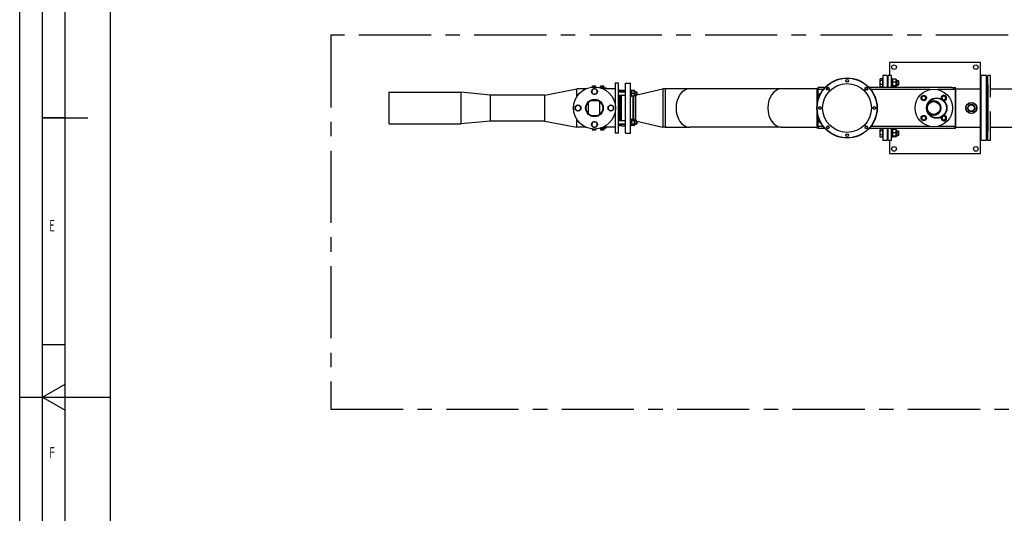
# Model space of a CAD drawing. Header units: millimetres. Extents: x -3789 to 8091, y -6405 to 1995.
# Tile 17 of 48: x -3789 to 546, y -3946 to -1774. Entities that reach past the tile are written whole.
import ezdxf

# ---------------------------------------------------------------- set-up
doc = ezdxf.new("R2010")
doc.units = ezdxf.units.MM
doc.header["$LTSCALE"] = 20
doc.linetypes.add('CENTER', pattern=[50.8, 31.75, -6.35, 6.35, -6.35])
doc.linetypes.add('HIDDEN', pattern=[9.525, 6.35, -3.175])
doc.layers.get('0').update_dxf_attribs({"linetype": 'CONTINUOUS'})
for name, color, linetype in [('01-LINIE-025', 1, 'CONTINUOUS'), ('02-LINIE-035', 2, 'CONTINUOUS'), ('KSB-BLATTRAND', 2, 'CONTINUOUS')]:
    doc.layers.add(name, color=color, linetype=linetype)
doc.layers.add('AM_5', color=3, linetype='CONTINUOUS', lineweight=25)
doc.styles.get("Standard").update_dxf_attribs({"font": 'ISOCP.SHX'})

# ---------------------------------------------------------------- blocks, each defined once
blk = doc.blocks.new('Rahmen_A2')
at = {"color": 1, "ltscale": 150}
for p, q in [((0, 0), (0, 420)), ((10, 10), (10, 410)), ((20, 10), (20, 297)), ((0, 148.5), (20, 148.5))]:
    blk.add_line(p, q, dxfattribs=at)
at = {"layer": 'KSB-BLATTRAND'}
for p, q in [((5, 5), (5, 415)), ((10, 210), (5, 210)), ((5, 210), (15, 210)), ((10, 160), (5, 160))]:
    blk.add_line(p, q, dxfattribs=at)
at = {"layer": 'KSB-BLATTRAND', "color": 3}
for q in [(10, 151.3868), (10, 145.6132)]:
    blk.add_line((5, 148.5), q, dxfattribs=at)
at = {"layer": 'KSB-BLATTRAND', "width": 0.75}
for s, p in [('E', (6.5625, 185)), ('F', (6.5625, 135))]:
    blk.add_text(s, height=2.5, dxfattribs=at).set_placement(p)
blk = doc.blocks.new('A$C2308ad93')
at = {"layer": '01-LINIE-025', "color": 6, "linetype": 'HIDDEN'}
for p, q in [((-1024, 747.5), (-1024, 1032.5)), ((-1012, 1032.5), (-1024, 1032.5)), ((-1012, 747.5), (-1012, 1032.5)), ((-1012, 974.1), (-819, 974.1)), ((-819, 974.1), (-819, 805.8)), ((-819, 974.1), (-819, 805.8)), ((-1012, 805.8), (-819, 805.8)), ((-1012, 747.5), (-1024, 747.5)), ((-732.5, 658), (-447.5, 658)), ((-732.5, 634), (-732.5, 658)), ((-505.9, 661), (-674.2, 661)), ((-674.2, 661), (-505.9, 661)), ((-674.2, 661), (-674.2, 658)), ((-505.9, 661), (-505.9, 658)), ((-447.5, 634), (-447.5, 658)), ((-732.5, 634), (-447.5, 634)), ((-732.5, 629), (-447.5, 629)), ((-732.5, 617), (-732.5, 629)), ((-732.5, 617), (-447.5, 617)), ((-696, 634), (-696, 631)), ((-696, 631), (-484, 631)), ((-674.2, 617), (-674.2, 229)), ((-505.9, 617), (-505.9, 229)), ((-484, 634), (-484, 631)), ((-447.5, 617), (-447.5, 629)), ((-674.2, 229), (-505.9, 229)), ((-505.9, 229), (-674.2, 229)), ((-273, 142.5), (-273, -142.5)), ((-273, 142.5), (-261, 142.5)), ((-261, 142.5), (-261, -142.5)), ((-256, 142.5), (-256, -142.5)), ((-256, 142.5), (-232, 142.5)), ((-232, 142.5), (-232, -142.5)), ((-259, 106), (-259, -106)), ((-256, 106), (-259, 106)), ((-361, -84.2), (-361, 84.1)), ((-361, -84.2), (-361, 84.1)), ((-273, 84.1), (-361, 84.1)), ((-229, 84.1), (-232, 84.1)), ((-229, 84.1), (-229, -84.2)), ((0, 84.1), (-229, 84.1)), ((-229, 84.1), (-229, -84.2)), ((-273, -84.2), (-361, -84.2)), ((-229, -84.2), (-232, -84.2)), ((-229, -84.2), (0, -84.2)), ((-256, -106), (-259, -106)), ((-273, -142.5), (-261, -142.5)), ((-256, -142.5), (-232, -142.5))]:
    blk.add_line(p, q, dxfattribs=at)
for centre in [(-45.9, 110.9), (45.9, 110.9), (110.9, 45.9), (110.9, -45.9), (-45.9, -110.9), (45.9, -110.9)]:
    blk.add_circle(centre, 11, dxfattribs=at)
for centre, radius, start, end in [((-819, 661), 313.2, 0, 90), ((-819, 661), 144.9, 0, 90), ((-361, 229), 313.2, 180, 270), ((-361, 229), 144.8, 180, 270), ((0, 0), 142.5, 216.1944, 143.8056), ((0, 0), 85.3, 260.7859, 99.2141), ((0, 0), 84.2, 270, 90), ((0, 0), 84.2, 270, 90)]:
    blk.add_arc(centre, radius, start, end, dxfattribs=at)

msp = doc.modelspace()

# ---------------------------------------------------------------- linework, layer by layer
at = {"layer": '01-LINIE-025', "linetype": 'CENTER', "ltscale": 0.5}
for p, q in [((-2418.2, -1842.6), (-2418.2, -3488.4)), ((3102.3, -1842.6), (-2418.2, -1842.6)), ((-2418.2, -3488.4), (3235.1, -3488.4))]:
    msp.add_line(p, q, dxfattribs=at)
at = {"layer": '02-LINIE-035'}
for p, q in [((40.8, -1962.7), (40.8, -2020.2)), ((440.8, -1962.7), (40.8, -1962.7)), ((440.8, -2078.6), (440.8, -1962.7)), ((-1.7, -2036.9), (-1, -2035.6)), ((-1.7, -2036.9), (-1.7, -2038)), ((10, -2034.7), (-0.4, -2034.7)), ((10, -2034.7), (10, -2041.3)), ((10.8, -2020.2), (10.8, -2072.7)), ((29.8, -2020.2), (10.8, -2020.2)), ((29.8, -2020.2), (29.8, -2072.7)), ((34.8, -2072.7), (34.8, -2020.2)), ((49.8, -2020.2), (34.8, -2020.2)), ((49.8, -2072.7), (49.8, -2020.2)), ((52.8, -2033.4), (49.8, -2033.4)), ((52.8, -2070.4), (52.8, -2033.4)), ((52.8, -2038), (53.5, -2036.7)), ((68.8, -2035.9), (54.8, -2035.9)), ((70.8, -2038), (70, -2036.7)), ((443.8, -2305.2), (443.8, -2020.2)), ((467.8, -2020.2), (443.8, -2020.2)), ((467.8, -2305.2), (467.8, -2020.2)), ((-1476.2, -2105.6), (-1336.2, -2078.6)), ((-1336.2, -2113), (-1336.2, -2078.6)), ((-1296.6, -2078.6), (-1336.2, -2078.6)), ((-1266.7, -2066.8), (-1267.7, -2067.4)), ((-1267.7, -2070.7), (-1267.7, -2067.4)), ((-1265.8, -2066.8), (-1266.7, -2066.8)), ((-1260.2, -2066.8), (-1265.8, -2066.8)), ((-1264, -2070.4), (-1264, -2067.4)), ((-1254.6, -2066.8), (-1260.2, -2066.8)), ((-1256.5, -2070.3), (-1256.5, -2067.4)), ((-1253.7, -2066.8), (-1254.6, -2066.8)), ((-1253.7, -2066.8), (-1252.7, -2067.4)), ((-1252.7, -2070.4), (-1252.7, -2067.4)), ((-1233, -2073.7), (-1207.2, -2073.7)), ((-1232.2, -2072.1), (-1216.2, -2072.1)), ((-1232.2, -2073.7), (-1232.2, -2072.1)), ((-1230.7, -2066.8), (-1231.7, -2067.4)), ((-1231.7, -2071.5), (-1231.7, -2067.4)), ((-1228, -2071.5), (-1231.7, -2071.5)), ((-1229.8, -2066.8), (-1230.7, -2066.8)), ((-1230, -2071.5), (-1230, -2072.1)), ((-1224.2, -2066.8), (-1229.8, -2066.8)), ((-1228, -2071.5), (-1228, -2067.4)), ((-1220.5, -2071.5), (-1228, -2071.5)), ((-1218.6, -2066.8), (-1224.2, -2066.8)), ((-1220.5, -2071.5), (-1220.5, -2067.4)), ((-1216.7, -2071.5), (-1220.5, -2071.5)), ((-1167.2, -2078.6), (-1219.8, -2078.6)), ((-1217.7, -2066.8), (-1218.6, -2066.8)), ((-1218.4, -2071.5), (-1218.4, -2072.1)), ((-1217.7, -2066.8), (-1216.7, -2067.4)), ((-1216.7, -2071.5), (-1216.7, -2067.4)), ((-1216.2, -2073.7), (-1216.2, -2072.1)), ((-1207.2, -2073.7), (-1207.2, -2078.6)), ((-1167.2, -2052.7), (-1167.2, -2146.1)), ((-1152.2, -2052.7), (-1167.2, -2052.7)), ((-1152.2, -2272.7), (-1152.2, -2052.7)), ((-1121.2, -2272.7), (-1121.2, -2052.7)), ((-1121.2, -2052.7), (-1099.2, -2052.7)), ((-1099.2, -2272.7), (-1099.2, -2052.7)), ((-1072.2, -2104.5), (-957.1, -2078.6)), ((-957.1, -2078.6), (-957.1, -2246.9)), ((-947.1, -2078.6), (-957.1, -2078.6)), ((-947.1, -2078.6), (-947.1, -2246.9)), ((-839.7, -2078.6), (-947.1, -2078.6)), ((-435.7, -2078.6), (-839.7, -2078.6)), ((-279.2, -2078.6), (-435.7, -2078.6)), ((-279.2, -2075.7), (-279.2, -2249.7)), ((-279.2, -2075.7), (-273.2, -2075.7)), ((-243.5, -2072.7), (-273.2, -2072.7)), ((-273.2, -2072.7), (-273.2, -2081.7)), ((-228, -2072.7), (-234.2, -2072.7)), ((-58.3, -2072.7), (-64.4, -2072.7)), ((314.5, -2072.7), (-49, -2072.7)), ((-1.7, -2038), (-1.7, -2049.9)), ((-1.7, -2049.9), (-1.7, -2063.8)), ((-1.7, -2063.8), (-1.7, -2066.9)), ((-1.7, -2066.9), (-1, -2068.1)), ((10, -2041.3), (-0.4, -2041.3)), ((10, -2058.5), (-0.4, -2058.5)), ((10, -2069), (-0.4, -2069)), ((5.4, -2072.7), (10.8, -2070.7)), ((10, -2037.8), (10.8, -2037.8)), ((10, -2041.3), (10, -2058.5)), ((10, -2058.5), (10, -2069)), ((10, -2066), (10.8, -2066)), ((29.8, -2041.9), (34.8, -2041.9)), ((34.8, -2043.4), (29.8, -2043.4)), ((29.8, -2060.4), (34.8, -2060.4)), ((29.8, -2061.9), (34.8, -2061.9)), ((32.8, -2061.9), (32.8, -2072.7)), ((52.8, -2070.4), (49.8, -2070.4)), ((52.8, -2065.7), (53.5, -2067)), ((68.8, -2049.6), (54.8, -2049.6)), ((68.8, -2065.6), (54.8, -2065.6)), ((68.8, -2067.9), (54.8, -2067.9)), ((70.8, -2065.7), (70, -2067)), ((70.8, -2065.7), (70.8, -2038)), ((70.8, -2041.9), (79.3, -2041.9)), ((80.8, -2043.4), (70.8, -2043.4)), ((70.8, -2060.4), (80.8, -2060.4)), ((70.8, -2061.9), (79.3, -2061.9)), ((79.3, -2061.9), (79.3, -2041.9)), ((80.8, -2043.4), (79.3, -2041.9)), ((80.8, -2060.3), (79.3, -2061.9)), ((80.8, -2043.4), (80.8, -2060.3)), ((314.5, -2072.7), (330.8, -2072.7)), ((330.8, -2252.7), (330.8, -2072.7)), ((330.8, -2078.6), (440.8, -2078.6)), ((440.8, -2246.9), (440.8, -2078.6)), ((440.8, -2078.6), (443.8, -2078.6)), ((440.8, -2246.9), (440.8, -2078.6)), ((467.8, -2056.7), (470.8, -2056.7)), ((470.8, -2268.7), (470.8, -2056.7)), ((470.8, -2060.2), (472.8, -2060.2)), ((472.8, -2060.2), (472.8, -2265.2)), ((-2162.2, -2232.6), (-2162.2, -2092.9)), ((-2162.2, -2092.9), (-1846.2, -2092.9)), ((-1846.2, -2092.9), (-1846.2, -2232.6)), ((-1716.2, -2105.6), (-1846.2, -2092.9)), ((-1716.2, -2219.9), (-1716.2, -2105.6)), ((-1476.2, -2105.6), (-1716.2, -2105.6)), ((-1476.2, -2219.9), (-1476.2, -2105.6)), ((-1148.2, -2087.7), (-1152.2, -2087.7)), ((-1121.2, -2091.1), (-1152.2, -2091.1)), ((-1121.2, -2092.3), (-1152.2, -2092.3)), ((-1152.2, -2105.9), (-1121.2, -2105.9)), ((-1121.2, -2107.1), (-1152.2, -2107.1)), ((-1148.2, -2091.1), (-1148.2, -2083.7)), ((-1143.2, -2083.7), (-1148.2, -2083.7)), ((-1148.2, -2218.4), (-1148.2, -2107.1)), ((-1143.2, -2091.1), (-1143.2, -2083.7)), ((-1143.2, -2087.7), (-1139.2, -2087.7)), ((-1143.2, -2218.4), (-1143.2, -2107.1)), ((-1139.2, -2091.1), (-1139.2, -2083.7)), ((-1139.2, -2083.7), (-1121.2, -2083.7)), ((-1139.2, -2218.4), (-1139.2, -2107.1)), ((-1096.2, -2084.1), (-1099.2, -2084.1)), ((-1096.2, -2114.1), (-1099.2, -2114.1)), ((-1096.2, -2114.1), (-1096.2, -2084.1)), ((-1096.2, -2087.8), (-1095.8, -2087.1)), ((-1096.2, -2110.3), (-1095.8, -2111.1)), ((-1095.8, -2087.1), (-1094.7, -2085.2)), ((-1095.8, -2087.1), (-1094.7, -2087.1)), ((-1094.7, -2111.1), (-1095.8, -2111.1)), ((-1082.9, -2085.2), (-1094.7, -2085.2)), ((-1082.9, -2087.1), (-1094.7, -2087.1)), ((-1082.9, -2099.1), (-1094.7, -2099.1)), ((-1082.9, -2111.1), (-1094.7, -2111.1)), ((-1087.2, -2212.5), (-1087.2, -2111.1)), ((-1087.1, -2113), (-1087.2, -2113)), ((-1087.1, -2111.1), (-1087.1, -2212.5)), ((-1081.8, -2087.1), (-1082.9, -2085.2)), ((-1082.9, -2087.1), (-1081.8, -2087.1)), ((-1081.8, -2111.1), (-1082.9, -2111.1)), ((-1081.4, -2087.8), (-1081.8, -2087.1)), ((-1081.4, -2110.3), (-1081.8, -2111.1)), ((-1081.4, -2110.3), (-1081.4, -2087.8)), ((-1074.2, -2091.1), (-1081.4, -2091.1)), ((-1073, -2092.3), (-1081.4, -2092.3)), ((-1081.4, -2105.9), (-1073, -2105.9)), ((-1074.2, -2107.1), (-1081.4, -2107.1)), ((-1077.1, -2107.1), (-1077.1, -2218.4)), ((-1074.2, -2107.1), (-1074.2, -2091.1)), ((-1072.2, -2093.1), (-1074.2, -2091.1)), ((-1072.2, -2105.1), (-1074.2, -2107.1)), ((-1072.2, -2093.1), (-1072.2, -2105.1)), ((-251.1, -2081.7), (-273.2, -2081.7)), ((-273.2, -2125), (-273.2, -2081.7)), ((-271.2, -2100.2), (-263, -2100.2)), ((-271.2, -2118.8), (-271.2, -2100.2)), ((-226.5, -2081.7), (-235.7, -2081.7)), ((-56.8, -2081.7), (-66, -2081.7)), ((219.9, -2081.7), (-41.4, -2081.7)), ((330.8, -2081.7), (251.3, -2081.7)), ((330.8, -2081.7), (330.8, -2243.7)), ((-1285.2, -2186.6), (-1285.2, -2138.8)), ((-1272.7, -2129.7), (-1243.7, -2129.7)), ((-1233.9, -2189.3), (-1233.9, -2136.2)), ((-271.2, -2166.1), (-271.2, -2159.4)), ((383.5, -2162.7), (392.1, -2147.7)), ((392.1, -2177.7), (383.5, -2162.7)), ((392.1, -2147.7), (409.4, -2147.7)), ((409.4, -2147.7), (418.1, -2162.7)), ((418.1, -2162.7), (409.4, -2177.7)), ((-1272.7, -2195.7), (-1243.7, -2195.7)), ((-1167.2, -2179.3), (-1167.2, -2272.7)), ((-273.2, -2243.7), (-273.2, -2200.5)), ((-271.2, -2225.2), (-271.2, -2206.7)), ((409.4, -2177.7), (392.1, -2177.7)), ((-2162.2, -2232.6), (-1846.2, -2232.6)), ((-1716.2, -2219.9), (-1846.2, -2232.6)), ((-1476.2, -2219.9), (-1716.2, -2219.9)), ((-1476.2, -2219.9), (-1336.2, -2246.9)), ((-1336.2, -2246.9), (-1336.2, -2212.5)), ((-1296.6, -2246.9), (-1336.2, -2246.9)), ((-1207.2, -2251.7), (-1233, -2251.7)), ((-1232.2, -2253.3), (-1232.2, -2251.7)), ((-1232.2, -2253.3), (-1216.2, -2253.3)), ((-1231.7, -2253.9), (-1231.7, -2258.1)), ((-1231.7, -2253.9), (-1228, -2253.9)), ((-1230, -2253.9), (-1230, -2253.3)), ((-1228, -2253.9), (-1228, -2258.1)), ((-1228, -2253.9), (-1220.5, -2253.9)), ((-1220.5, -2253.9), (-1220.5, -2258.1)), ((-1220.5, -2253.9), (-1216.7, -2253.9)), ((-1167.2, -2246.9), (-1219.8, -2246.9)), ((-1218.4, -2253.9), (-1218.4, -2253.3)), ((-1216.7, -2253.9), (-1216.7, -2258.1)), ((-1216.2, -2253.3), (-1216.2, -2251.7)), ((-1207.2, -2246.9), (-1207.2, -2251.7)), ((-1121.2, -2218.4), (-1152.2, -2218.4)), ((-1121.2, -2219.6), (-1152.2, -2219.6)), ((-1152.2, -2233.2), (-1121.2, -2233.2)), ((-1121.2, -2234.4), (-1152.2, -2234.4)), ((-1148.2, -2237.7), (-1152.2, -2237.7)), ((-1148.2, -2241.7), (-1148.2, -2234.4)), ((-1143.2, -2241.7), (-1148.2, -2241.7)), ((-1143.2, -2241.7), (-1143.2, -2234.4)), ((-1143.2, -2237.7), (-1139.2, -2237.7)), ((-1139.2, -2241.7), (-1139.2, -2234.4)), ((-1139.2, -2241.7), (-1121.2, -2241.7)), ((-1096.2, -2211.4), (-1099.2, -2211.4)), ((-1096.2, -2241.4), (-1099.2, -2241.4)), ((-1096.2, -2241.4), (-1096.2, -2211.4)), ((-1096.2, -2215.1), (-1094.7, -2212.5)), ((-1096.2, -2237.6), (-1094.7, -2240.2)), ((-1082.9, -2212.5), (-1094.7, -2212.5)), ((-1082.9, -2219.4), (-1094.7, -2219.4)), ((-1082.9, -2233.3), (-1094.7, -2233.3)), ((-1082.9, -2240.2), (-1094.7, -2240.2)), ((-1081.4, -2215.1), (-1082.9, -2212.5)), ((-1081.4, -2237.6), (-1082.9, -2240.2)), ((-1081.4, -2237.6), (-1081.4, -2215.1)), ((-1074.2, -2218.4), (-1081.4, -2218.4)), ((-1073, -2219.6), (-1081.4, -2219.6)), ((-1081.4, -2233.2), (-1073, -2233.2)), ((-1074.2, -2234.4), (-1081.4, -2234.4)), ((-1074.2, -2234.4), (-1074.2, -2218.4)), ((-1072.2, -2220.4), (-1074.2, -2218.4)), ((-1072.2, -2232.4), (-1074.2, -2234.4)), ((-1072.2, -2220.4), (-1072.2, -2232.4)), ((-1072.2, -2221), (-957.1, -2246.9)), ((-947.1, -2246.9), (-957.1, -2246.9)), ((-947.1, -2246.9), (-839.7, -2246.9)), ((-435.7, -2246.9), (-839.7, -2246.9)), ((-435.7, -2246.9), (-279.2, -2246.9)), ((-279.2, -2249.7), (-273.2, -2249.7)), ((-251.1, -2243.7), (-273.2, -2243.7)), ((-273.2, -2243.7), (-273.2, -2252.7)), ((-243.5, -2252.7), (-273.2, -2252.7)), ((-263, -2225.2), (-271.2, -2225.2)), ((-226.5, -2243.7), (-235.7, -2243.7)), ((-228, -2252.7), (-234.2, -2252.7)), ((-56.8, -2243.7), (-66, -2243.7)), ((-58.3, -2252.7), (-64.4, -2252.7)), ((314.5, -2252.7), (-49, -2252.7)), ((219.9, -2243.7), (-41.4, -2243.7)), ((5.4, -2252.7), (10.8, -2254.7)), ((10.8, -2252.7), (10.8, -2305.2)), ((29.8, -2252.7), (29.8, -2305.2)), ((32.8, -2252.7), (32.8, -2268.7)), ((34.8, -2305.2), (34.8, -2252.7)), ((49.8, -2305.2), (49.8, -2252.7)), ((330.8, -2243.7), (251.3, -2243.7)), ((330.8, -2252.7), (314.5, -2252.7)), ((330.8, -2246.9), (440.8, -2246.9)), ((440.8, -2362.7), (440.8, -2246.9)), ((440.8, -2246.9), (443.8, -2246.9)), ((-1267.7, -2254.7), (-1267.7, -2258.1)), ((-1266.7, -2258.6), (-1267.7, -2258.1)), ((-1266.7, -2258.6), (-1265.8, -2258.6)), ((-1265.8, -2258.6), (-1260.2, -2258.6)), ((-1264, -2255.1), (-1264, -2258.1)), ((-1260.2, -2258.6), (-1254.6, -2258.6)), ((-1256.5, -2255.2), (-1256.5, -2258.1)), ((-1254.6, -2258.6), (-1253.7, -2258.6)), ((-1253.7, -2258.6), (-1252.7, -2258.1)), ((-1252.7, -2255.1), (-1252.7, -2258.1)), ((-1230.7, -2258.6), (-1231.7, -2258.1)), ((-1230.7, -2258.6), (-1229.8, -2258.6)), ((-1229.8, -2258.6), (-1224.2, -2258.6)), ((-1224.2, -2258.6), (-1218.6, -2258.6)), ((-1218.6, -2258.6), (-1217.7, -2258.6)), ((-1217.7, -2258.6), (-1216.7, -2258.1)), ((-1152.2, -2272.7), (-1167.2, -2272.7)), ((-1121.2, -2272.7), (-1099.2, -2272.7)), ((-1.7, -2258.6), (-1, -2257.4)), ((-1.7, -2258.6), (-1.7, -2259.7)), ((-1.7, -2259.7), (-1.7, -2271.6)), ((-1.7, -2271.6), (-1.7, -2285.5)), ((-1.7, -2285.5), (-1.7, -2288.6)), ((-1.7, -2288.6), (-1, -2289.8)), ((10, -2256.4), (-0.4, -2256.4)), ((10, -2263.1), (-0.4, -2263.1)), ((10, -2280.2), (-0.4, -2280.2)), ((10, -2290.8), (-0.4, -2290.8)), ((10, -2256.4), (10, -2263.1)), ((10, -2259.5), (10.8, -2259.5)), ((10, -2263.1), (10, -2280.2)), ((10, -2280.2), (10, -2290.8)), ((10, -2287.7), (10.8, -2287.7)), ((32.8, -2268.7), (29.8, -2268.7)), ((29.8, -2282.1), (34.8, -2282.1)), ((29.8, -2283.6), (34.8, -2283.6)), ((34.8, -2265.2), (32.8, -2265.2)), ((52.8, -2255.1), (49.8, -2255.1)), ((52.8, -2292.1), (49.8, -2292.1)), ((52.8, -2292.1), (52.8, -2255.1)), ((52.8, -2259.7), (53.5, -2258.5)), ((52.8, -2287.4), (53.5, -2288.7)), ((68.8, -2257.6), (54.8, -2257.6)), ((68.8, -2271.3), (54.8, -2271.3)), ((68.8, -2287.3), (54.8, -2287.3)), ((68.8, -2289.6), (54.8, -2289.6)), ((70.8, -2259.7), (70, -2258.5)), ((70.8, -2287.4), (70, -2288.7)), ((70.8, -2287.4), (70.8, -2259.7)), ((70.8, -2263.6), (79.3, -2263.6)), ((80.8, -2265.1), (70.8, -2265.1)), ((70.8, -2282.1), (80.8, -2282.1)), ((70.8, -2283.6), (79.3, -2283.6)), ((79.3, -2283.6), (79.3, -2263.6)), ((80.8, -2265.1), (79.3, -2263.6)), ((80.8, -2282.1), (79.3, -2283.6)), ((80.8, -2265.1), (80.8, -2282.1)), ((467.8, -2268.7), (470.8, -2268.7)), ((470.8, -2265.2), (472.8, -2265.2)), ((29.8, -2305.2), (10.8, -2305.2)), ((49.8, -2305.2), (34.8, -2305.2)), ((40.8, -2305.2), (40.8, -2362.7)), ((467.8, -2305.2), (443.8, -2305.2)), ((40.8, -2362.7), (440.8, -2362.7))]:
    msp.add_line(p, q, dxfattribs=at)
for centre, radius in [((60.8, -1982.7), 10), ((420.8, -1982.7), 10), ((-146.2, -2162.7), 132.5), ((-146.2, -2162.7), 131.5), ((-146.2, -2042.7), 6), ((-1258.2, -2162.7), 92.5), ((-146.2, -2162.7), 107.5), ((-231.1, -2077.9), 6), ((-61.4, -2077.9), 6), ((235.6, -2162.7), 82.5), ((191.4, -2118.5), 12), ((248.4, -2162.7), 45), ((248.4, -2162.7), 43), ((-1258.2, -2162.7), 38.8), ((-1258.2, -2162.7), 38.5), ((-1258.2, -2162.7), 38.1), ((-1258.2, -2162.7), 38.1), ((-1258.2, -2162.7), 36.1), ((-266.2, -2162.7), 6), ((-26.2, -2162.7), 6), ((235.6, -2162.7), 30.1), ((235.6, -2162.7), 28.1), ((400.8, -2162.7), 24.5), ((400.8, -2162.7), 23.5), ((400.8, -2162.7), 14.3), ((191.4, -2206.9), 12), ((-231.1, -2247.6), 6), ((-61.4, -2247.6), 6), ((-146.2, -2282.7), 6), ((60.8, -2342.7), 10), ((420.8, -2342.7), 10)]:
    msp.add_circle(centre, radius, dxfattribs=at)
for centre, radius, start, end in [((-1258.2, -2090.2), 12, 90, 150), ((-1258.2, -2090.2), 12, 30, 90), ((-176.2, -2162.7), 113, 124.9835, 127.2066), ((-1258.2, -2090.2), 12, 150, 210), ((-1258.2, -2090.2), 12, 210, 270), ((-1258.2, -2090.2), 12, 270, 330), ((-1258.2, -2090.2), 12, 330, 30), ((191.4, -2118.5), 9, 135, 195), ((191.4, -2118.5), 9, 195, 255), ((191.4, -2118.5), 9, 75, 135), ((191.4, -2118.5), 9, 15, 75), ((191.4, -2118.5), 9, 315, 15), ((279.8, -2118.5), 12, 270.4603, 198.8483), ((279.8, -2118.5), 9, 165, 225), ((279.8, -2118.5), 9, 105, 165), ((279.8, -2118.5), 9, 45, 105), ((279.8, -2118.5), 9, 285, 345), ((279.8, -2118.5), 9, 345, 45), ((-1330.7, -2162.7), 12, 120, 180), ((-1330.7, -2162.7), 12, 180, 240), ((-1330.7, -2162.7), 12, 60, 120), ((-1330.7, -2162.7), 12, 0, 60), ((-1330.7, -2162.7), 12, 300, 0), ((-1185.7, -2162.7), 12, 120, 180), ((-1185.7, -2162.7), 12, 180, 240), ((-1185.7, -2162.7), 12, 60, 120), ((-1185.7, -2162.7), 12, 0, 60), ((-1185.7, -2162.7), 12, 300, 0), ((191.4, -2118.5), 9, 255, 315), ((235.6, -2162.7), 32, 216.642, 143.358), ((279.8, -2118.5), 12, 215.8014, 253.5072), ((279.8, -2118.5), 9, 225, 285), ((-1330.7, -2162.7), 12, 240, 300), ((-1185.7, -2162.7), 12, 240, 300), ((191.4, -2206.9), 9, 165, 225), ((191.4, -2206.9), 9, 105, 165), ((191.4, -2206.9), 9, 45, 105), ((191.4, -2206.9), 9, 285, 345), ((191.4, -2206.9), 9, 345, 45), ((279.8, -2206.9), 12, 161.1517, 89.5397), ((279.8, -2206.9), 12, 106.4928, 144.1986), ((279.8, -2206.9), 9, 135, 195), ((279.8, -2206.9), 9, 195, 255), ((279.8, -2206.9), 9, 75, 135), ((279.8, -2206.9), 9, 15, 75), ((279.8, -2206.9), 9, 315, 15), ((-1258.2, -2235.2), 12, 150, 210), ((-1258.2, -2235.2), 12, 90, 150), ((-1258.2, -2235.2), 12, 210, 270), ((-1258.2, -2235.2), 12, 30, 90), ((-1258.2, -2235.2), 12, 270, 330), ((-1258.2, -2235.2), 12, 330, 30), ((-176.2, -2162.7), 113, 232.7934, 235.0165), ((191.4, -2206.9), 9, 225, 285), ((279.8, -2206.9), 9, 255, 315)]:
    msp.add_arc(centre, radius, start, end, dxfattribs=at)
for centre, major_axis, ratio, start_param, end_param in [((-839.7, -2162.7), (0, -84.1), 0.707107, 3.141593, 6.283185), ((-435.7, -2162.7), (0, -84.1), 0.707107, 3.141593, 6.283185), ((314.5, -2081.7), (-16.2, 0), 0.554309, 3.141593, 4.712389), ((314.5, -2243.7), (16.2, 0), 0.554309, 4.712389, 6.283185)]:
    msp.add_ellipse(centre, major_axis=major_axis, ratio=ratio, start_param=start_param, end_param=end_param, dxfattribs=at)
for points, weights in [([(-0.4, -2034.7), (-1.7, -2036.5), (-1.7, -2038)], [1, 1.0379548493, 1]), ([(54.8, -2035.9), (52.3, -2042.7), (54.8, -2049.6)], [1, 1.15470053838, 1]), ([(53.5, -2036.7), (53.8, -2036.3), (54.8, -2035.9)], [1.07272203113, 1.05842950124, 1]), ([(68.8, -2035.9), (69.8, -2036.3), (70, -2036.7)], [1, 1.05842950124, 1.07272203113]), ([(68.8, -2049.6), (71.3, -2042.7), (68.8, -2035.9)], [1, 1.15470053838, 1]), ([(-1268.6, -2084.2), (-1267, -2081.4), (-1265.1, -2078.2)], [1, 1.0379548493, 1]), ([(-1265.8, -2066.8), (-1266.7, -2066.8), (-1267.7, -2067.4)], [1, 1.0379548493, 1]), ([(-1264, -2067.4), (-1265, -2066.8), (-1265.8, -2066.8)], [1, 1.0379548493, 1]), ([(-1265.1, -2078.2), (-1261.4, -2078.2), (-1258.2, -2078.2)], [1, 1.0379548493, 1]), ([(-1260.2, -2066.8), (-1262, -2066.8), (-1264, -2067.4)], [1, 1.0379548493, 1]), ([(-1256.5, -2067.4), (-1258.5, -2066.8), (-1260.2, -2066.8)], [1, 1.0379548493, 1]), ([(-1258.2, -2078.2), (-1255, -2078.2), (-1251.3, -2078.2)], [1, 1.0379548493, 1]), ([(-1254.6, -2066.8), (-1255.5, -2066.8), (-1256.5, -2067.4)], [1, 1.0379548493, 1]), ([(-1252.7, -2067.4), (-1253.7, -2066.8), (-1254.6, -2066.8)], [1, 1.0379548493, 1]), ([(-1251.3, -2078.2), (-1249.4, -2081.4), (-1247.8, -2084.2)], [1, 1.0379548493, 1]), ([(-1229.8, -2066.8), (-1230.7, -2066.8), (-1231.7, -2067.4)], [1, 1.0379548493, 1]), ([(-1228, -2067.4), (-1229, -2066.8), (-1229.8, -2066.8)], [1, 1.0379548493, 1]), ([(-1224.2, -2066.8), (-1226, -2066.8), (-1228, -2067.4)], [1, 1.0379548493, 1]), ([(-1220.5, -2067.4), (-1222.5, -2066.8), (-1224.2, -2066.8)], [1, 1.0379548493, 1]), ([(-1218.6, -2066.8), (-1219.5, -2066.8), (-1220.5, -2067.4)], [1, 1.0379548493, 1]), ([(-1216.7, -2067.4), (-1217.7, -2066.8), (-1218.6, -2066.8)], [1, 1.0379548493, 1]), ([(-1.7, -2038), (-1.7, -2039.5), (-0.4, -2041.3)], [1, 1.0379548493, 1]), ([(-0.4, -2041.3), (-1.7, -2045.9), (-1.7, -2049.9)], [1, 1.0379548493, 1]), ([(-1.7, -2049.9), (-1.7, -2053.9), (-0.4, -2058.5)], [1, 1.0379548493, 1]), ([(-0.4, -2058.5), (-1.7, -2061.3), (-1.7, -2063.8)], [1, 1.0379548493, 1]), ([(-1.7, -2063.8), (-1.7, -2066.2), (-0.4, -2069)], [1, 1.0379548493, 1]), ([(-0.4, -2069), (-0.7, -2068.6), (-1, -2068.1)], [1, 1.01005189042, 1.01477953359]), ([(54.8, -2049.6), (52.3, -2057.6), (54.8, -2065.6)], [1, 1.15470053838, 1]), ([(54.8, -2065.6), (52.3, -2066.7), (54.8, -2067.9)], [1, 1.15470053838, 1]), ([(68.8, -2065.6), (71.3, -2057.6), (68.8, -2049.6)], [1, 1.15470053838, 1]), ([(68.8, -2067.9), (71.3, -2066.7), (68.8, -2065.6)], [1, 1.15470053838, 1]), ([(-1272.1, -2090.2), (-1270.2, -2087), (-1268.6, -2084.2)], [1, 1.0379548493, 1]), ([(-1268.6, -2096.2), (-1270.2, -2093.4), (-1272.1, -2090.2)], [1, 1.0379548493, 1]), ([(-1265.1, -2102.2), (-1267, -2099), (-1268.6, -2096.2)], [1, 1.0379548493, 1]), ([(-1258.2, -2102.2), (-1261.4, -2102.2), (-1265.1, -2102.2)], [1, 1.0379548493, 1]), ([(-1251.3, -2102.2), (-1255, -2102.2), (-1258.2, -2102.2)], [1, 1.0379548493, 1]), ([(-1247.8, -2096.2), (-1249.4, -2099), (-1251.3, -2102.2)], [1, 1.0379548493, 1]), ([(-1247.8, -2084.2), (-1246.2, -2087), (-1244.4, -2090.2)], [1, 1.0379548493, 1]), ([(-1244.4, -2090.2), (-1246.2, -2093.4), (-1247.8, -2096.2)], [1, 1.0379548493, 1]), ([(-1094.7, -2087.1), (-1096.7, -2093.1), (-1094.7, -2099.1)], [1, 1.15470053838, 1]), ([(-1094.7, -2099.1), (-1096.7, -2105.1), (-1094.7, -2111.1)], [1, 1.15470053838, 1]), ([(-1094.7, -2085.2), (-1095.3, -2086.2), (-1095.5, -2087.1)], [1, 1.03934546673, 1.0586772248]), ([(-1082.1, -2087.1), (-1082.4, -2086.2), (-1082.9, -2085.2)], [1.0586772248, 1.03934546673, 1]), ([(-1082.9, -2099.1), (-1080.9, -2093.1), (-1082.9, -2087.1)], [1, 1.15470053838, 1]), ([(-1082.9, -2111.1), (-1080.9, -2105.1), (-1082.9, -2099.1)], [1, 1.15470053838, 1]), ([(181.4, -2115.8), (183.3, -2113.9), (185, -2112.2)], [1, 1.0379548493, 1]), ([(182.7, -2120.9), (182.1, -2118.5), (181.4, -2115.8)], [1, 1.0379548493, 1]), ([(184, -2125.9), (183.3, -2123.2), (182.7, -2120.9)], [1, 1.0379548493, 1]), ([(185, -2112.2), (186.7, -2110.5), (188.7, -2108.5)], [1, 1.0379548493, 1]), ([(188.7, -2108.5), (191.4, -2109.2), (193.7, -2109.8)], [1, 1.0379548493, 1]), ([(193.7, -2109.8), (196.1, -2110.5), (198.7, -2111.2)], [1, 1.0379548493, 1]), ([(201.4, -2121.2), (199.5, -2123.2), (197.8, -2124.9)], [1, 1.0379548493, 1]), ([(198.7, -2111.2), (199.5, -2113.9), (200.1, -2116.2)], [1, 1.0379548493, 1]), ([(200.1, -2116.2), (200.7, -2118.5), (201.4, -2121.2)], [1, 1.0379548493, 1]), ([(269.7, -2121.2), (270.5, -2118.5), (271.1, -2116.2)], [1, 1.0379548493, 1]), ([(273.4, -2124.9), (271.7, -2123.2), (269.7, -2121.2)], [1, 1.0379548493, 1]), ([(271.1, -2116.2), (271.7, -2113.9), (272.4, -2111.2)], [1, 1.0379548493, 1]), ([(272.4, -2111.2), (275.1, -2110.5), (277.5, -2109.8)], [1, 1.0379548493, 1]), ([(277.5, -2109.8), (279.8, -2109.2), (282.5, -2108.5)], [1, 1.0379548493, 1]), ([(282.5, -2108.5), (284.4, -2110.5), (286.1, -2112.2)], [1, 1.0379548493, 1]), ([(286.1, -2112.2), (287.9, -2113.9), (289.8, -2115.8)], [1, 1.0379548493, 1]), ([(288.5, -2120.9), (287.9, -2123.2), (287.1, -2125.9)], [1, 1.0379548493, 1]), ([(289.8, -2115.8), (289.1, -2118.5), (288.5, -2120.9)], [1, 1.0379548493, 1]), ([(-1342.7, -2155.8), (-1339.5, -2153.9), (-1336.7, -2152.3)], [1, 1.0379548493, 1]), ([(-1342.7, -2162.7), (-1342.7, -2159.5), (-1342.7, -2155.8)], [1, 1.0379548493, 1]), ([(-1342.7, -2169.7), (-1342.7, -2165.9), (-1342.7, -2162.7)], [1, 1.0379548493, 1]), ([(-1336.7, -2152.3), (-1333.9, -2150.7), (-1330.7, -2148.9)], [1, 1.0379548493, 1]), ([(-1330.7, -2148.9), (-1327.5, -2150.7), (-1324.7, -2152.3)], [1, 1.0379548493, 1]), ([(-1324.7, -2152.3), (-1321.9, -2153.9), (-1318.7, -2155.8)], [1, 1.0379548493, 1]), ([(-1318.7, -2155.8), (-1318.7, -2159.5), (-1318.7, -2162.7)], [1, 1.0379548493, 1]), ([(-1318.7, -2162.7), (-1318.7, -2165.9), (-1318.7, -2169.7)], [1, 1.0379548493, 1]), ([(-1197.7, -2155.8), (-1194.5, -2153.9), (-1191.7, -2152.3)], [1, 1.0379548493, 1]), ([(-1197.7, -2162.7), (-1197.7, -2159.5), (-1197.7, -2155.8)], [1, 1.0379548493, 1]), ([(-1197.7, -2169.7), (-1197.7, -2165.9), (-1197.7, -2162.7)], [1, 1.0379548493, 1]), ([(-1191.7, -2152.3), (-1188.9, -2150.7), (-1185.7, -2148.9)], [1, 1.0379548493, 1]), ([(-1185.7, -2148.9), (-1182.5, -2150.7), (-1179.7, -2152.3)], [1, 1.0379548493, 1]), ([(-1179.7, -2152.3), (-1176.9, -2153.9), (-1173.7, -2155.8)], [1, 1.0379548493, 1]), ([(-1173.7, -2155.8), (-1173.7, -2159.5), (-1173.7, -2162.7)], [1, 1.0379548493, 1]), ([(-1173.7, -2162.7), (-1173.7, -2165.9), (-1173.7, -2169.7)], [1, 1.0379548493, 1]), ([(189.1, -2127.2), (186.7, -2126.6), (184, -2125.9)], [1, 1.0379548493, 1]), ([(194.1, -2128.6), (191.4, -2127.9), (189.1, -2127.2)], [1, 1.0379548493, 1]), ([(197.8, -2124.9), (196.1, -2126.6), (194.1, -2128.6)], [1, 1.0379548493, 1]), ([(274.7, -2126.2), (274.1, -2125.5), (273.4, -2124.9)], [1.01769521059, 1.01404456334, 1]), ([(282.1, -2127.2), (280, -2127.8), (277.6, -2128.4)], [1, 1.03457453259, 1.00615852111]), ([(287.1, -2125.9), (284.4, -2126.6), (282.1, -2127.2)], [1, 1.0379548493, 1]), ([(-1336.7, -2173.1), (-1339.5, -2171.5), (-1342.7, -2169.7)], [1, 1.0379548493, 1]), ([(-1330.7, -2176.6), (-1333.9, -2174.7), (-1336.7, -2173.1)], [1, 1.0379548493, 1]), ([(-1324.7, -2173.1), (-1327.5, -2174.7), (-1330.7, -2176.6)], [1, 1.0379548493, 1]), ([(-1318.7, -2169.7), (-1321.9, -2171.5), (-1324.7, -2173.1)], [1, 1.0379548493, 1]), ([(-1191.7, -2173.1), (-1194.5, -2171.5), (-1197.7, -2169.7)], [1, 1.0379548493, 1]), ([(-1185.7, -2176.6), (-1188.9, -2174.7), (-1191.7, -2173.1)], [1, 1.0379548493, 1]), ([(-1179.7, -2173.1), (-1182.5, -2174.7), (-1185.7, -2176.6)], [1, 1.0379548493, 1]), ([(-1173.7, -2169.7), (-1176.9, -2171.5), (-1179.7, -2173.1)], [1, 1.0379548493, 1]), ([(181.4, -2209.6), (182.1, -2206.9), (182.7, -2204.6)], [1, 1.0379548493, 1]), ([(185, -2213.3), (183.3, -2211.6), (181.4, -2209.6)], [1, 1.0379548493, 1]), ([(182.7, -2204.6), (183.3, -2202.3), (184, -2199.6)], [1, 1.0379548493, 1]), ([(184, -2199.6), (186.7, -2198.9), (189.1, -2198.2)], [1, 1.0379548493, 1]), ([(189.1, -2198.2), (191.4, -2197.6), (194.1, -2196.9)], [1, 1.0379548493, 1]), ([(194.1, -2196.9), (196.1, -2198.9), (197.8, -2200.6)], [1, 1.0379548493, 1]), ([(197.8, -2200.6), (199.5, -2202.3), (201.4, -2204.2)], [1, 1.0379548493, 1]), ([(200.1, -2209.3), (199.5, -2211.6), (198.7, -2214.3)], [1, 1.0379548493, 1]), ([(201.4, -2204.2), (200.7, -2206.9), (200.1, -2209.3)], [1, 1.0379548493, 1]), ([(269.7, -2204.2), (271.7, -2202.3), (273.4, -2200.6)], [1, 1.0379548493, 1]), ([(271.1, -2209.3), (270.5, -2206.9), (269.7, -2204.2)], [1, 1.0379548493, 1]), ([(272.4, -2214.3), (271.7, -2211.6), (271.1, -2209.3)], [1, 1.0379548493, 1]), ([(273.4, -2200.6), (274.1, -2199.9), (274.7, -2199.3)], [1, 1.01404456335, 1.0176952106]), ([(277.6, -2197), (280, -2197.7), (282.1, -2198.2)], [1.00615852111, 1.03457453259, 1]), ([(282.1, -2198.2), (284.4, -2198.9), (287.1, -2199.6)], [1, 1.0379548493, 1]), ([(289.8, -2209.6), (287.9, -2211.6), (286.1, -2213.3)], [1, 1.0379548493, 1]), ([(287.1, -2199.6), (287.9, -2202.3), (288.5, -2204.6)], [1, 1.0379548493, 1]), ([(288.5, -2204.6), (289.1, -2206.9), (289.8, -2209.6)], [1, 1.0379548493, 1]), ([(-1272.1, -2235.2), (-1270.2, -2232), (-1268.6, -2229.2)], [1, 1.0379548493, 1]), ([(-1268.6, -2241.2), (-1270.2, -2238.4), (-1272.1, -2235.2)], [1, 1.0379548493, 1]), ([(-1268.6, -2229.2), (-1267, -2226.4), (-1265.1, -2223.2)], [1, 1.0379548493, 1]), ([(-1265.1, -2247.2), (-1267, -2244), (-1268.6, -2241.2)], [1, 1.0379548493, 1]), ([(-1265.1, -2223.2), (-1261.4, -2223.2), (-1258.2, -2223.2)], [1, 1.0379548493, 1]), ([(-1258.2, -2247.2), (-1261.4, -2247.2), (-1265.1, -2247.2)], [1, 1.0379548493, 1]), ([(-1258.2, -2223.2), (-1255, -2223.2), (-1251.3, -2223.2)], [1, 1.0379548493, 1]), ([(-1251.3, -2247.2), (-1255, -2247.2), (-1258.2, -2247.2)], [1, 1.0379548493, 1]), ([(-1251.3, -2223.2), (-1249.4, -2226.4), (-1247.8, -2229.2)], [1, 1.0379548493, 1]), ([(-1247.8, -2241.2), (-1249.4, -2244), (-1251.3, -2247.2)], [1, 1.0379548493, 1]), ([(-1247.8, -2229.2), (-1246.2, -2232), (-1244.4, -2235.2)], [1, 1.0379548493, 1]), ([(-1244.4, -2235.2), (-1246.2, -2238.4), (-1247.8, -2241.2)], [1, 1.0379548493, 1]), ([(-1094.7, -2212.5), (-1096.7, -2216), (-1094.7, -2219.4)], [1, 1.15470053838, 1]), ([(-1094.7, -2219.4), (-1096.7, -2226.4), (-1094.7, -2233.3)], [1, 1.15470053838, 1]), ([(-1094.7, -2233.3), (-1096.7, -2236.8), (-1094.7, -2240.2)], [1, 1.15470053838, 1]), ([(-1082.9, -2219.4), (-1080.9, -2216), (-1082.9, -2212.5)], [1, 1.15470053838, 1]), ([(-1082.9, -2233.3), (-1080.9, -2226.4), (-1082.9, -2219.4)], [1, 1.15470053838, 1]), ([(-1082.9, -2240.2), (-1080.9, -2236.8), (-1082.9, -2233.3)], [1, 1.15470053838, 1]), ([(188.7, -2217), (186.7, -2215), (185, -2213.3)], [1, 1.0379548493, 1]), ([(193.7, -2215.6), (191.4, -2216.2), (188.7, -2217)], [1, 1.0379548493, 1]), ([(198.7, -2214.3), (196.1, -2215), (193.7, -2215.6)], [1, 1.0379548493, 1]), ([(277.5, -2215.6), (275.1, -2215), (272.4, -2214.3)], [1, 1.0379548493, 1]), ([(282.5, -2217), (279.8, -2216.2), (277.5, -2215.6)], [1, 1.0379548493, 1]), ([(286.1, -2213.3), (284.4, -2215), (282.5, -2217)], [1, 1.0379548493, 1]), ([(-1267.7, -2258.1), (-1266.7, -2258.6), (-1265.8, -2258.6)], [1, 1.0379548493, 1]), ([(-1265.8, -2258.6), (-1265, -2258.6), (-1264, -2258.1)], [1, 1.0379548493, 1]), ([(-1264, -2258.1), (-1262, -2258.6), (-1260.2, -2258.6)], [1, 1.0379548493, 1]), ([(-1260.2, -2258.6), (-1258.5, -2258.6), (-1256.5, -2258.1)], [1, 1.0379548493, 1]), ([(-1256.5, -2258.1), (-1255.5, -2258.6), (-1254.6, -2258.6)], [1, 1.0379548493, 1]), ([(-1254.6, -2258.6), (-1253.7, -2258.6), (-1252.7, -2258.1)], [1, 1.0379548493, 1]), ([(-1231.7, -2258.1), (-1230.7, -2258.6), (-1229.8, -2258.6)], [1, 1.0379548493, 1]), ([(-1229.8, -2258.6), (-1229, -2258.6), (-1228, -2258.1)], [1, 1.0379548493, 1]), ([(-1228, -2258.1), (-1226, -2258.6), (-1224.2, -2258.6)], [1, 1.0379548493, 1]), ([(-1224.2, -2258.6), (-1222.5, -2258.6), (-1220.5, -2258.1)], [1, 1.0379548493, 1]), ([(-1220.5, -2258.1), (-1219.5, -2258.6), (-1218.6, -2258.6)], [1, 1.0379548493, 1]), ([(-1218.6, -2258.6), (-1217.7, -2258.6), (-1216.7, -2258.1)], [1, 1.0379548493, 1]), ([(-0.4, -2256.4), (-1.7, -2258.2), (-1.7, -2259.7)], [1, 1.0379548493, 1]), ([(-1.7, -2259.7), (-1.7, -2261.3), (-0.4, -2263.1)], [1, 1.0379548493, 1]), ([(-0.4, -2263.1), (-1.7, -2267.7), (-1.7, -2271.6)], [1, 1.0379548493, 1]), ([(-1.7, -2271.6), (-1.7, -2275.6), (-0.4, -2280.2)], [1, 1.0379548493, 1]), ([(-0.4, -2280.2), (-1.7, -2283.1), (-1.7, -2285.5)], [1, 1.0379548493, 1]), ([(-1.7, -2285.5), (-1.7, -2287.9), (-0.4, -2290.8)], [1, 1.0379548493, 1]), ([(-0.4, -2290.8), (-0.7, -2290.3), (-1, -2289.8)], [1, 1.01005189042, 1.01477953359]), ([(54.8, -2257.6), (52.3, -2264.5), (54.8, -2271.3)], [1, 1.15470053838, 1]), ([(54.8, -2271.3), (52.3, -2279.3), (54.8, -2287.3)], [1, 1.15470053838, 1]), ([(54.8, -2287.3), (52.3, -2288.5), (54.8, -2289.6)], [1, 1.15470053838, 1]), ([(53.5, -2258.5), (53.8, -2258.1), (54.8, -2257.6)], [1.07272203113, 1.05842950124, 1]), ([(68.8, -2257.6), (69.8, -2258.1), (70, -2258.5)], [1, 1.05842950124, 1.07272203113]), ([(68.8, -2271.3), (71.3, -2264.5), (68.8, -2257.6)], [1, 1.15470053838, 1]), ([(68.8, -2287.3), (71.3, -2279.3), (68.8, -2271.3)], [1, 1.15470053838, 1]), ([(68.8, -2289.6), (71.3, -2288.5), (68.8, -2287.3)], [1, 1.15470053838, 1])]:
    msp.add_rational_spline(points, weights, degree=2, dxfattribs=at)

# ---------------------------------------------------------------- block references
at = {"layer": '01-LINIE-025'}
msp.add_blockref('A$C2308ad93', (1496.8, -3052.7), dxfattribs=at)
at = {"layer": 'AM_5', "xscale": 20, "yscale": 20, "zscale": 20}
msp.add_blockref('Rahmen_A2', (-3788.6, -6405.3), dxfattribs=at)

doc.saveas('drawing.dxf')
